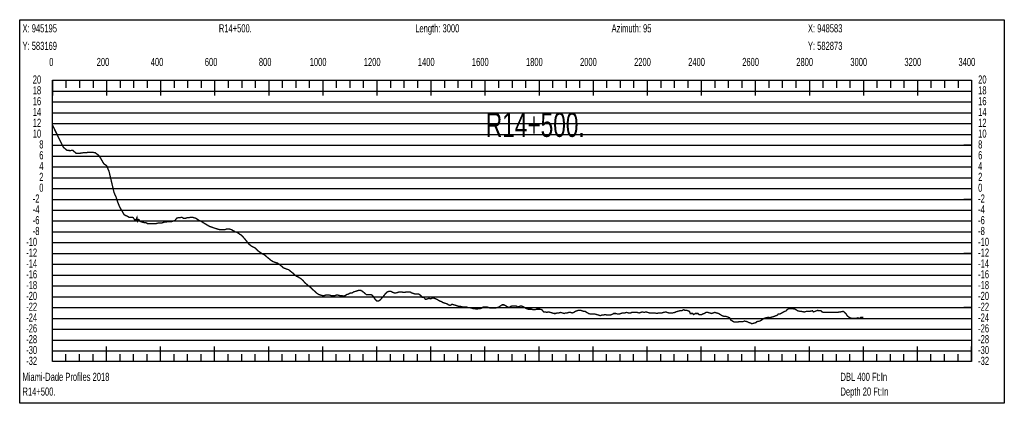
# Model space of a CAD drawing. Header units: inches. Extents: x 471865 to 538526, y 1054316 to 1102451.
# Tile 14 of 114: x 472040 to 475683, y 1077094 to 1078512. Entities that reach past the tile are written whole.
import ezdxf

# ---------------------------------------------------------------- set-up
doc = ezdxf.new("R2010")
doc.units = ezdxf.units.IN
doc.header["$MEASUREMENT"] = 0
for name, color, linetype in [('LABELS', 7, 'Continuous'), ('X_Gr1', 7, 'Continuous'), ('XSECTION', 7, 'Continuous')]:
    doc.layers.add(name, color=color, linetype=linetype)
doc.styles.get("Standard").update_dxf_attribs({"font": 'arial.ttf'})

msp = doc.modelspace()

# ---------------------------------------------------------------- linework, layer by layer
at = {"layer": 'X_Gr1', "color": 6, "linetype": 'Continuous', "lineweight": 18, "true_color": 0xff00ff, "transparency": 33554687, "const_width": 5}
msp.add_lwpolyline([(472161.5, 1078122), (472161.5, 1078122), (472202.2, 1078040.3), (472215.8, 1078028.7), (472228.7, 1078028.4), (472236.4, 1078029.2), (472249.1, 1078018.4), (472262.4, 1078018.2), (472278.5, 1078020.7), (472291.7, 1078021.2), (472305.3, 1078021.9), (472319, 1078020.7), (472331.7, 1078011.2), (472338, 1078003), (472351.6, 1077979.2), (472361.9, 1077972.3), (472370.8, 1077951.2), (472374.2, 1077937.1), (472389.5, 1077872.2), (472396.7, 1077857), (472401.6, 1077841.3), (472409.6, 1077820.7), (472426.5, 1077791.6), (472431, 1077788.6), (472438.3, 1077785.8), (472444.8, 1077781.6), (472456.3, 1077782), (472460.7, 1077779.7), (472465.5, 1077772.5), (472470.9, 1077772), (472474.1, 1077780.4), (472476, 1077766.8), (472480.4, 1077773.4), (472487, 1077766), (472493.7, 1077764), (472500.5, 1077762), (472507.2, 1077762), (472513.5, 1077758), (472519.8, 1077758), (472526.2, 1077758), (472531.9, 1077758), (472537.6, 1077758), (472543.9, 1077758), (472550.9, 1077760), (472558.1, 1077760), (472564.3, 1077760), (472569.9, 1077762), (472575.5, 1077764), (472581.9, 1077764), (472588.9, 1077766), (472596, 1077766), (472602.7, 1077766), (472609, 1077768), (472615, 1077770), (472620.8, 1077778), (472626.6, 1077780), (472632.8, 1077780), (472639.5, 1077782), (472646.4, 1077778), (472653.6, 1077778), (472660.2, 1077780), (472666.5, 1077780), (472672.6, 1077782), (472678.8, 1077782), (472685.2, 1077780), (472691.6, 1077778), (472698, 1077774), (472704.1, 1077770), (472710, 1077768), (472716, 1077764), (472722.2, 1077760), (472728.9, 1077756), (472735.8, 1077752), (472742.5, 1077748), (472748.6, 1077746), (472754.1, 1077744), (472759.7, 1077742), (472765.8, 1077740), (472772.7, 1077738), (472780.1, 1077736), (472787.1, 1077736), (472793.5, 1077736), (472799.5, 1077736), (472805.4, 1077738), (472811.3, 1077738), (472817.2, 1077738), (472823.5, 1077736), (472830.3, 1077732), (472837.6, 1077728), (472844.6, 1077726), (472850.4, 1077722), (472855.3, 1077718), (472860, 1077716), (472865.6, 1077710), (472872.8, 1077702), (472880.9, 1077692), (472888.5, 1077682), (472894.2, 1077678), (472898.8, 1077674), (472904.3, 1077672), (472911.2, 1077668), (472919.2, 1077660), (472926.6, 1077654), (472932.8, 1077650), (472938.6, 1077646), (472943.9, 1077644), (472949.5, 1077640), (472956, 1077634), (472963.3, 1077628), (472970.7, 1077622), (472977, 1077618), (472982.4, 1077616), (472988.1, 1077614), (472994.9, 1077612), (473002.6, 1077606), (473010, 1077600), (473017, 1077594), (473022.9, 1077592), (473028.5, 1077590), (473035, 1077588), (473042.3, 1077582), (473050, 1077576), (473056.9, 1077570), (473063.2, 1077564), (473069.3, 1077562), (473075.2, 1077558), (473081.5, 1077554), (473088.2, 1077548), (473095.1, 1077540), (473101.9, 1077534), (473108.3, 1077528), (473114.5, 1077524), (473120.8, 1077518), (473127.3, 1077512), (473134.1, 1077506), (473140.6, 1077500), (473147.1, 1077496), (473153.8, 1077494), (473160.5, 1077492), (473166.9, 1077492), (473172.7, 1077494), (473179, 1077494), (473186, 1077494), (473193.3, 1077492), (473200.1, 1077492), (473205.9, 1077492), (473211.7, 1077494), (473217.9, 1077494), (473224.8, 1077492), (473231.9, 1077492), (473238.3, 1077490), (473244.2, 1077492), (473250.2, 1077496), (473256.9, 1077498), (473263.5, 1077502), (473269.7, 1077502), (473276.2, 1077506), (473283.1, 1077508), (473289.6, 1077510), (473295.5, 1077512), (473301.2, 1077512), (473308.1, 1077508), (473315.6, 1077502), (473322.4, 1077496), (473328.4, 1077496), (473334.2, 1077496), (473340.7, 1077496), (473348, 1077490), (473355.2, 1077478), (473361.7, 1077472), (473367.6, 1077472), (473373.9, 1077476), (473380.9, 1077484), (473387.7, 1077492), (473393.9, 1077500), (473400, 1077506), (473406.7, 1077508), (473413.7, 1077508), (473420.2, 1077504), (473426.4, 1077502), (473432.5, 1077502), (473438.9, 1077504), (473445.5, 1077506), (473452.2, 1077506), (473458.7, 1077504), (473464.6, 1077504), (473470.4, 1077506), (473476.8, 1077506), (473483.6, 1077506), (473490.6, 1077502), (473496.8, 1077500), (473502.6, 1077498), (473508.8, 1077498), (473515.5, 1077498), (473522.7, 1077494), (473529.3, 1077486), (473535.4, 1077486), (473541.6, 1077478), (473548.1, 1077480), (473554.9, 1077482), (473561.3, 1077480), (473567.6, 1077484), (473574, 1077482), (473580.7, 1077480), (473587.5, 1077476), (473593.9, 1077472), (473600.3, 1077470), (473607, 1077466), (473613.9, 1077464), (473620.6, 1077462), (473626.6, 1077458), (473632.8, 1077456), (473639.5, 1077460), (473646.8, 1077458), (473653.9, 1077456), (473660.1, 1077454), (473665.9, 1077452), (473672.3, 1077452), (473679.3, 1077450), (473686.4, 1077450), (473692.8, 1077450), (473698.9, 1077448), (473705, 1077448), (473711.3, 1077446), (473717.8, 1077444), (473724.2, 1077444), (473730.8, 1077442), (473737.4, 1077444), (473743.7, 1077444), (473749.5, 1077446), (473755.2, 1077450), (473761.9, 1077450), (473769.2, 1077450), (473775.5, 1077448), (473781.1, 1077446), (473786.5, 1077446), (473792.9, 1077446), (473800.3, 1077446), (473807.4, 1077448), (473813.4, 1077450), (473818.7, 1077454), (473824.8, 1077458), (473831.9, 1077458), (473838.9, 1077454), (473845.4, 1077450), (473851, 1077448), (473856.6, 1077452), (473862.9, 1077454), (473869.7, 1077454), (473876.7, 1077454), (473882.9, 1077450), (473888.6, 1077452), (473894.6, 1077454), (473901.2, 1077452), (473908.4, 1077448), (473914.9, 1077444), (473920.9, 1077442), (473926.9, 1077442), (473933.4, 1077442), (473940.3, 1077440), (473946.8, 1077440), (473952.6, 1077442), (473958.1, 1077442), (473964.4, 1077442), (473971.7, 1077440), (473978.7, 1077432), (473984.6, 1077432), (473989.9, 1077430), (473995.9, 1077432), (474003.2, 1077430), (474010.4, 1077428), (474016.9, 1077426), (474022.7, 1077426), (474028.4, 1077428), (474034.9, 1077428), (474041.4, 1077430), (474048, 1077428), (474054.2, 1077426), (474059.8, 1077428), (474065.6, 1077428), (474071.7, 1077430), (474078.1, 1077430), (474084.5, 1077428), (474090.4, 1077430), (474096, 1077434), (474101.6, 1077436), (474108, 1077438), (474114.7, 1077438), (474120.9, 1077436), (474126.5, 1077434), (474131.9, 1077434), (474138, 1077430), (474144.9, 1077426), (474151.2, 1077424), (474156.6, 1077424), (474161.7, 1077424), (474167.9, 1077424), (474175.1, 1077422), (474182.1, 1077420), (474188, 1077418), (474193.1, 1077420), (474199, 1077420), (474206, 1077422), (474213.4, 1077420), (474220.1, 1077420), (474225.3, 1077420), (474234.1, 1077424), (474237.6, 1077426), (474245.3, 1077426), (474252.6, 1077424), (474258.5, 1077424), (474264.1, 1077426), (474270.6, 1077428), (474278.1, 1077428), (474285.7, 1077430), (474292.4, 1077428), (474301.2, 1077428), (474304.3, 1077430), (474310.8, 1077430), (474318, 1077430), (474325, 1077430), (474331.4, 1077428), (474337.4, 1077430), (474343.6, 1077432), (474350.4, 1077430), (474357.1, 1077432), (474363.4, 1077430), (474370, 1077428), (474376.7, 1077428), (474383.2, 1077428), (474389.2, 1077428), (474398.9, 1077426), (474402.5, 1077428), (474409.3, 1077428), (474415.8, 1077428), (474421.9, 1077430), (474431.6, 1077432), (474435.1, 1077430), (474442.1, 1077428), (474448.8, 1077428), (474455, 1077428), (474464.3, 1077430), (474467.7, 1077432), (474474.8, 1077434), (474481.9, 1077436), (474488.1, 1077436), (474497.2, 1077440), (474500.5, 1077438), (474507.4, 1077438), (474517.7, 1077434), (474520.9, 1077426), (474530.2, 1077426), (474533.4, 1077422), (474539.8, 1077426), (474550.2, 1077426), (474553.6, 1077422), (474563.2, 1077422), (474566.3, 1077424), (474572.6, 1077426), (474579.3, 1077430), (474586.3, 1077430), (474593.1, 1077428), (474599.5, 1077426), (474605.6, 1077428), (474612, 1077430), (474618.7, 1077428), (474625.5, 1077426), (474632.1, 1077422), (474638.4, 1077418), (474644.7, 1077416), (474650.9, 1077416), (474657.2, 1077414), (474667, 1077410), (474670.4, 1077402), (474680.4, 1077396), (474683.5, 1077394), (474689.1, 1077394), (474695.2, 1077394), (474702.3, 1077396), (474712.9, 1077396), (474716.1, 1077396), (474721.7, 1077398), (474730.8, 1077396), (474734.3, 1077394), (474745.6, 1077390), (474748.9, 1077388), (474754.6, 1077390), (474763.8, 1077392), (474767.3, 1077396), (474778.4, 1077398), (474781.8, 1077400), (474787.9, 1077404), (474793.9, 1077408), (474800.3, 1077410), (474810.9, 1077412), (474814.3, 1077410), (474820.6, 1077412), (474826.9, 1077414), (474833.4, 1077416), (474843.3, 1077420), (474846.4, 1077424), (474852.7, 1077424), (474859.5, 1077428), (474866.3, 1077432), (474876.1, 1077436), (474879.2, 1077440), (474885.3, 1077444), (474891.7, 1077444), (474898.1, 1077444), (474908.6, 1077442), (474912, 1077440), (474918.5, 1077436), (474927.2, 1077434), (474930.3, 1077434), (474940.8, 1077432), (474944.4, 1077432), (474951.1, 1077434), (474960.2, 1077434), (474963.1, 1077434), (474973.1, 1077436), (474976.6, 1077432), (474983.2, 1077434), (474992.2, 1077438), (474995.2, 1077436), (475004.9, 1077436), (475008.3, 1077432), (475014.7, 1077430), (475023.7, 1077430), (475026.6, 1077430), (475036.1, 1077430), (475039.4, 1077430), (475046, 1077430), (475055, 1077430), (475057.7, 1077430), (475067.2, 1077430), (475070.8, 1077432), (475077.7, 1077432), (475086.7, 1077434), (475089.4, 1077432), (475098.1, 1077424), (475101.4, 1077418), (475108.3, 1077412), (475117.6, 1077408), (475120.3, 1077408), (475129.3, 1077408), (475136.1, 1077408), (475139.6, 1077410), (475149.1, 1077408), (475152, 1077412), (475161.5, 1077412)], dxfattribs=at)
at = {"layer": 'XSECTION', "color": 18, "linetype": 'Continuous', "true_color": 0x000000}
for points in [[(472040.3, 1078512), (475682.7, 1078512), (475682.7, 1077094), (472040.3, 1077094), (472040.3, 1078512)], [(472161.5, 1078288), (475561.5, 1078288), (475561.5, 1077248), (472161.5, 1077248), (472161.5, 1078288)], [(472161.5, 1078288), (472161.5, 1078231.6)], [(472161.5, 1078288), (472161.5, 1078231.6)], [(472161.5, 1078288), (472161.5, 1078260)], [(472161.5, 1078288), (472161.5, 1078260)], [(472211.5, 1078288), (472211.5, 1078260)], [(472261.5, 1078288), (472261.5, 1078260)], [(472311.5, 1078288), (472311.5, 1078260)], [(472361.5, 1078288), (472361.5, 1078231.6)], [(472361.5, 1078288), (472361.5, 1078260)], [(472411.5, 1078288), (472411.5, 1078260)], [(472461.5, 1078288), (472461.5, 1078260)], [(472511.5, 1078288), (472511.5, 1078260)], [(472561.5, 1078288), (472561.5, 1078231.6)], [(472561.5, 1078288), (472561.5, 1078260)], [(472611.5, 1078288), (472611.5, 1078260)], [(472661.5, 1078288), (472661.5, 1078260)], [(472711.5, 1078288), (472711.5, 1078260)], [(472761.5, 1078288), (472761.5, 1078231.6)], [(472761.5, 1078288), (472761.5, 1078260)], [(472811.5, 1078288), (472811.5, 1078260)], [(472861.5, 1078288), (472861.5, 1078260)], [(472911.5, 1078288), (472911.5, 1078260)], [(472961.5, 1078288), (472961.5, 1078231.6)], [(472961.5, 1078288), (472961.5, 1078260)], [(473011.5, 1078288), (473011.5, 1078260)], [(473061.5, 1078288), (473061.5, 1078260)], [(473111.5, 1078288), (473111.5, 1078260)], [(473161.5, 1078288), (473161.5, 1078231.6)], [(473161.5, 1078288), (473161.5, 1078260)], [(473211.5, 1078288), (473211.5, 1078260)], [(473261.5, 1078288), (473261.5, 1078260)], [(473311.5, 1078288), (473311.5, 1078260)], [(473361.5, 1078288), (473361.5, 1078231.6)], [(473361.5, 1078288), (473361.5, 1078260)], [(473411.5, 1078288), (473411.5, 1078260)], [(473461.5, 1078288), (473461.5, 1078260)], [(473511.5, 1078288), (473511.5, 1078260)], [(473561.5, 1078288), (473561.5, 1078231.6)], [(473561.5, 1078288), (473561.5, 1078260)], [(473611.5, 1078288), (473611.5, 1078260)], [(473661.5, 1078288), (473661.5, 1078260)], [(473711.5, 1078288), (473711.5, 1078260)], [(473761.5, 1078288), (473761.5, 1078231.6)], [(473761.5, 1078288), (473761.5, 1078260)], [(473811.5, 1078288), (473811.5, 1078260)], [(473861.5, 1078288), (473861.5, 1078260)], [(473911.5, 1078288), (473911.5, 1078260)], [(473961.5, 1078288), (473961.5, 1078231.6)], [(473961.5, 1078288), (473961.5, 1078260)], [(474011.5, 1078288), (474011.5, 1078260)], [(474061.5, 1078288), (474061.5, 1078260)], [(474111.5, 1078288), (474111.5, 1078260)], [(474161.5, 1078288), (474161.5, 1078231.6)], [(474161.5, 1078288), (474161.5, 1078260)], [(474211.5, 1078288), (474211.5, 1078260)], [(474261.5, 1078288), (474261.5, 1078260)], [(474311.5, 1078288), (474311.5, 1078260)], [(474361.5, 1078288), (474361.5, 1078231.6)], [(474361.5, 1078288), (474361.5, 1078260)], [(474411.5, 1078288), (474411.5, 1078260)], [(474461.5, 1078288), (474461.5, 1078260)], [(474511.5, 1078288), (474511.5, 1078260)], [(474561.5, 1078288), (474561.5, 1078231.6)], [(474561.5, 1078288), (474561.5, 1078260)], [(474611.5, 1078288), (474611.5, 1078260)], [(474661.5, 1078288), (474661.5, 1078260)], [(474711.5, 1078288), (474711.5, 1078260)], [(474761.5, 1078288), (474761.5, 1078231.6)], [(474761.5, 1078288), (474761.5, 1078260)], [(474811.5, 1078288), (474811.5, 1078260)], [(474861.5, 1078288), (474861.5, 1078260)], [(474911.5, 1078288), (474911.5, 1078260)], [(474961.5, 1078288), (474961.5, 1078231.6)], [(474961.5, 1078288), (474961.5, 1078260)], [(475011.5, 1078288), (475011.5, 1078260)], [(475061.5, 1078288), (475061.5, 1078260)], [(475111.5, 1078288), (475111.5, 1078260)], [(475161.5, 1078288), (475161.5, 1078231.6)], [(475161.5, 1078288), (475161.5, 1078260)], [(475211.5, 1078288), (475211.5, 1078260)], [(475261.5, 1078288), (475261.5, 1078260)], [(475311.5, 1078288), (475311.5, 1078260)], [(475361.5, 1078288), (475361.5, 1078231.6)], [(475361.5, 1078288), (475361.5, 1078260)], [(475411.5, 1078288), (475411.5, 1078260)], [(475461.5, 1078288), (475461.5, 1078260)], [(475511.5, 1078288), (475511.5, 1078260)], [(475561.5, 1078288), (475561.5, 1078231.6)], [(475561.5, 1078288), (475561.5, 1078260)], [(472161.5, 1078048), (472189.5, 1078048)], [(475561.5, 1078048), (475533.5, 1078048)], [(472161.5, 1077848), (472189.5, 1077848)], [(475561.5, 1077848), (475533.5, 1077848)], [(472161.5, 1077648), (472189.5, 1077648)], [(475561.5, 1077648), (475533.5, 1077648)], [(472161.5, 1077448), (472189.5, 1077448)], [(475561.5, 1077448), (475533.5, 1077448)], [(472161.5, 1077248), (472161.5, 1077304.4)], [(472161.5, 1077248), (472161.5, 1077304.4)], [(472361.5, 1077248), (472361.5, 1077304.4)], [(472561.5, 1077248), (472561.5, 1077304.4)], [(472761.5, 1077248), (472761.5, 1077304.4)], [(472961.5, 1077248), (472961.5, 1077304.4)], [(473161.5, 1077248), (473161.5, 1077304.4)], [(473361.5, 1077248), (473361.5, 1077304.4)], [(473561.5, 1077248), (473561.5, 1077304.4)], [(473761.5, 1077248), (473761.5, 1077304.4)], [(473961.5, 1077248), (473961.5, 1077304.4)], [(474161.5, 1077248), (474161.5, 1077304.4)], [(474361.5, 1077248), (474361.5, 1077304.4)], [(474561.5, 1077248), (474561.5, 1077304.4)], [(474761.5, 1077248), (474761.5, 1077304.4)], [(474961.5, 1077248), (474961.5, 1077304.4)], [(475161.5, 1077248), (475161.5, 1077304.4)], [(475361.5, 1077248), (475361.5, 1077304.4)], [(475561.5, 1077248), (475561.5, 1077304.4)], [(472161.5, 1077248), (472161.5, 1077276)], [(472161.5, 1077248), (472161.5, 1077276)], [(472211.5, 1077248), (472211.5, 1077276)], [(472261.5, 1077248), (472261.5, 1077276)], [(472311.5, 1077248), (472311.5, 1077276)], [(472361.5, 1077248), (472361.5, 1077276)], [(472411.5, 1077248), (472411.5, 1077276)], [(472461.5, 1077248), (472461.5, 1077276)], [(472511.5, 1077248), (472511.5, 1077276)], [(472561.5, 1077248), (472561.5, 1077276)], [(472611.5, 1077248), (472611.5, 1077276)], [(472661.5, 1077248), (472661.5, 1077276)], [(472711.5, 1077248), (472711.5, 1077276)], [(472761.5, 1077248), (472761.5, 1077276)], [(472811.5, 1077248), (472811.5, 1077276)], [(472861.5, 1077248), (472861.5, 1077276)], [(472911.5, 1077248), (472911.5, 1077276)], [(472961.5, 1077248), (472961.5, 1077276)], [(473011.5, 1077248), (473011.5, 1077276)], [(473061.5, 1077248), (473061.5, 1077276)], [(473111.5, 1077248), (473111.5, 1077276)], [(473161.5, 1077248), (473161.5, 1077276)], [(473211.5, 1077248), (473211.5, 1077276)], [(473261.5, 1077248), (473261.5, 1077276)], [(473311.5, 1077248), (473311.5, 1077276)], [(473361.5, 1077248), (473361.5, 1077276)], [(473411.5, 1077248), (473411.5, 1077276)], [(473461.5, 1077248), (473461.5, 1077276)], [(473511.5, 1077248), (473511.5, 1077276)], [(473561.5, 1077248), (473561.5, 1077276)], [(473611.5, 1077248), (473611.5, 1077276)], [(473661.5, 1077248), (473661.5, 1077276)], [(473711.5, 1077248), (473711.5, 1077276)], [(473761.5, 1077248), (473761.5, 1077276)], [(473811.5, 1077248), (473811.5, 1077276)], [(473861.5, 1077248), (473861.5, 1077276)], [(473911.5, 1077248), (473911.5, 1077276)], [(473961.5, 1077248), (473961.5, 1077276)], [(474011.5, 1077248), (474011.5, 1077276)], [(474061.5, 1077248), (474061.5, 1077276)], [(474111.5, 1077248), (474111.5, 1077276)], [(474161.5, 1077248), (474161.5, 1077276)], [(474211.5, 1077248), (474211.5, 1077276)], [(474261.5, 1077248), (474261.5, 1077276)], [(474311.5, 1077248), (474311.5, 1077276)], [(474361.5, 1077248), (474361.5, 1077276)], [(474411.5, 1077248), (474411.5, 1077276)], [(474461.5, 1077248), (474461.5, 1077276)], [(474511.5, 1077248), (474511.5, 1077276)], [(474561.5, 1077248), (474561.5, 1077276)], [(474611.5, 1077248), (474611.5, 1077276)], [(474661.5, 1077248), (474661.5, 1077276)], [(474711.5, 1077248), (474711.5, 1077276)], [(474761.5, 1077248), (474761.5, 1077276)], [(474811.5, 1077248), (474811.5, 1077276)], [(474861.5, 1077248), (474861.5, 1077276)], [(474911.5, 1077248), (474911.5, 1077276)], [(474961.5, 1077248), (474961.5, 1077276)], [(475011.5, 1077248), (475011.5, 1077276)], [(475061.5, 1077248), (475061.5, 1077276)], [(475111.5, 1077248), (475111.5, 1077276)], [(475161.5, 1077248), (475161.5, 1077276)], [(475211.5, 1077248), (475211.5, 1077276)], [(475261.5, 1077248), (475261.5, 1077276)], [(475311.5, 1077248), (475311.5, 1077276)], [(475361.5, 1077248), (475361.5, 1077276)], [(475411.5, 1077248), (475411.5, 1077276)], [(475461.5, 1077248), (475461.5, 1077276)], [(475511.5, 1077248), (475511.5, 1077276)], [(475561.5, 1077248), (475561.5, 1077276)]]:
    msp.add_lwpolyline(points, dxfattribs=at)
at = {"layer": 'XSECTION', "color": 18, "true_color": 0x000000}
for points in [[(472161.5, 1078248), (475561.5, 1078248)], [(472161.5, 1078208), (475561.5, 1078208)], [(472161.5, 1078168), (475561.5, 1078168)], [(472161.5, 1078128), (475561.5, 1078128)], [(472161.5, 1078088), (475561.5, 1078088)], [(472161.5, 1078048), (475561.5, 1078048)], [(472161.5, 1078008), (475561.5, 1078008)], [(472161.5, 1077968), (475561.5, 1077968)], [(472161.5, 1077928), (475561.5, 1077928)], [(472161.5, 1077888), (475561.5, 1077888)], [(472161.5, 1077848), (475561.5, 1077848)], [(472161.5, 1077808), (475561.5, 1077808)], [(472161.5, 1077768), (475561.5, 1077768)], [(472161.5, 1077728), (475561.5, 1077728)], [(472161.5, 1077688), (475561.5, 1077688)], [(472161.5, 1077648), (475561.5, 1077648)], [(472161.5, 1077608), (475561.5, 1077608)], [(472161.5, 1077568), (475561.5, 1077568)], [(472161.5, 1077528), (475561.5, 1077528)], [(472161.5, 1077488), (475561.5, 1077488)], [(472161.5, 1077448), (475561.5, 1077448)], [(472161.5, 1077408), (475561.5, 1077408)], [(472161.5, 1077368), (475561.5, 1077368)], [(472161.5, 1077328), (475561.5, 1077328)], [(472161.5, 1077288), (475561.5, 1077288)]]:
    msp.add_lwpolyline(points, dxfattribs=at)

# ---------------------------------------------------------------- texts
at = {"layer": 'LABELS', "color": 18, "true_color": 0x000000, "width": 0.666667}
for s, height, p in [('X: 945195', 30, (472050.7, 1078465.2)), ('R14+500.', 30, (472777.1, 1078465.2)), ('Length: 3000', 30, (473503.5, 1078465.2)), ('Azimuth: 95', 30, (474229.9, 1078465.2)), ('X: 948583', 30, (474956.3, 1078465.2)), ('Y: 583169', 30, (472050.7, 1078400.4)), ('Y: 582873', 30, (474956.3, 1078400.4)), ('0', 30, (472149.5, 1078340.8)), ('0', 30, (472149.5, 1078340.8)), ('200', 30, (472325.1, 1078340.8)), ('400', 30, (472525.1, 1078340.8)), ('600', 30, (472725.1, 1078340.8)), ('800', 30, (472925.1, 1078340.8)), ('1000', 30, (473113.1, 1078340.8)), ('1200', 30, (473313.1, 1078340.8)), ('1400', 30, (473513.1, 1078340.8)), ('1600', 30, (473713.1, 1078340.8)), ('1800', 30, (473913.1, 1078340.8)), ('2000', 30, (474113.1, 1078340.8)), ('2200', 30, (474313.1, 1078340.8)), ('2400', 30, (474513.1, 1078340.8)), ('2600', 30, (474713.1, 1078340.8)), ('2800', 30, (474913.1, 1078340.8)), ('3000', 30, (475113.1, 1078340.8)), ('3200', 30, (475313.1, 1078340.8)), ('3400', 30, (475513.1, 1078340.8)), ('20', 30, (472088.7, 1078276)), ('20', 30, (475585.9, 1078276)), ('18', 30, (472088.7, 1078236)), ('18', 30, (475585.9, 1078236)), ('16', 30, (472088.7, 1078196)), ('16', 30, (475585.9, 1078196)), ('14', 30, (472088.7, 1078156)), ('R14+500.', 90, (473764.7, 1078078.8)), ('14', 30, (475585.9, 1078156)), ('12', 30, (472088.7, 1078116)), ('12', 30, (475585.9, 1078116)), ('10', 30, (472088.7, 1078076)), ('10', 30, (475585.9, 1078076)), ('8', 30, (472112.7, 1078036)), ('8', 30, (475585.9, 1078036)), ('6', 30, (472112.7, 1077996)), ('6', 30, (475585.9, 1077996)), ('4', 30, (472112.7, 1077956)), ('4', 30, (475585.9, 1077956)), ('2', 30, (472112.7, 1077916)), ('2', 30, (475585.9, 1077916)), ('0', 30, (472112.7, 1077876)), ('0', 30, (475585.9, 1077876)), ('-2', 30, (472088.7, 1077836)), ('-2', 30, (475585.9, 1077836)), ('-4', 30, (472088.7, 1077796)), ('-4', 30, (475585.9, 1077796)), ('-6', 30, (472088.7, 1077756)), ('-6', 30, (475585.9, 1077756)), ('-8', 30, (472088.7, 1077716)), ('-8', 30, (475585.9, 1077716)), ('-10', 30, (472064.3, 1077676)), ('-10', 30, (475585.9, 1077676)), ('-12', 30, (472064.3, 1077636)), ('-12', 30, (475585.9, 1077636)), ('-14', 30, (472064.3, 1077596)), ('-14', 30, (475585.9, 1077596)), ('-16', 30, (472064.3, 1077556)), ('-16', 30, (475585.9, 1077556)), ('-18', 30, (472064.3, 1077516)), ('-18', 30, (475585.9, 1077516)), ('-20', 30, (472064.3, 1077476)), ('-20', 30, (475585.9, 1077476)), ('-22', 30, (472064.3, 1077436)), ('-22', 30, (475585.9, 1077436)), ('-24', 30, (472064.3, 1077396)), ('-24', 30, (475585.9, 1077396)), ('-26', 30, (472064.3, 1077356)), ('-26', 30, (475585.9, 1077356)), ('-28', 30, (472064.3, 1077316)), ('-28', 30, (475585.9, 1077316)), ('-30', 30, (472064.3, 1077276)), ('-30', 30, (475585.9, 1077276)), ('-32', 30, (472064.3, 1077236)), ('-32', 30, (475585.9, 1077236)), ('Miami-Dade Profiles 2018', 30, (472050.7, 1077176.8)), ('DBL 400 Ft:In', 30, (475076.7, 1077176.8)), ('R14+500.', 30, (472050.7, 1077122.4)), ('Depth 20 Ft:In', 30, (475076.7, 1077122.4))]:
    msp.add_text(s, height=height, dxfattribs=at).set_placement(p)

doc.saveas('drawing.dxf')
